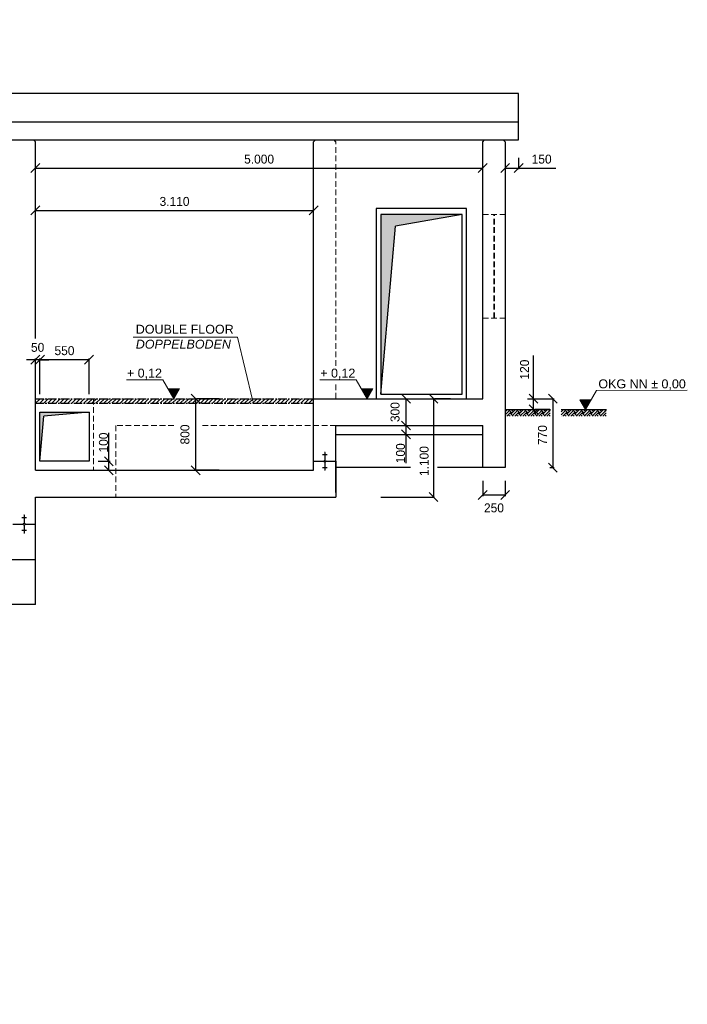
# Model space of a CAD drawing. Header units: millimetres. Extents: x -2787 to 131613, y -54195 to 30918.
# Tile 58 of 69: x 82473 to 89934, y -33935 to -22930. Entities that reach past the tile are written whole.
import ezdxf

# ---------------------------------------------------------------- set-up
doc = ezdxf.new("R2010")
doc.units = ezdxf.units.MM
doc.linetypes.add('HIDDEN', pattern=[9.525, 6.35, -3.175])
doc.linetypes.add('MITTE2', pattern=[28.575, 19.05, -3.175, 3.175, -3.175])
doc.layers.add('Bemaßung', color=7, linetype='Continuous', lineweight=9)
doc.layers.add('Beschriftung', color=7, linetype='Continuous')
doc.layers.add('POL_Bema', color=7, linetype='Continuous')
doc.styles.add('LBB3.5M1000', font='isocp.shx', dxfattribs={"height": 3.5})
doc.dimstyles.new('DIN', dxfattribs={"dimtxt": 2.5, "dimasz": 2.5, "dimexe": 1.25, "dimexo": 0.625, "dimtad": 1, "dimtih": 1, "dimdec": 4, "dimdsep": 46, "dimlunit": 6, "dimtxsty": 'Standard', "dimcen": 2.5, "dimadec": 0, "dimazin": 0, "dimtfac": 1, "dimtdec": 4, "dimtmove": 0, "dimatfit": 3, "dimfxl": 0, "dimtvp": 1, "dimtolj": 1, "dimtzin": 0, "dimarcsym": 0})

# ---------------------------------------------------------------- blocks, each defined once
blk = doc.blocks.new('_Oblique')
at = {"layer": 'POL_Bema', "color": 0, "lineweight": -2}
blk.add_line((-0.5, -0.5), (0.5, 0.5), dxfattribs=at)
blk = doc.blocks.new('*D324')
at = {"layer": 'Bemaßung', "color": 0, "lineweight": -2, "transparency": 16777216}
for p, q in [((88148, -27166), (88444, -27166)), ((88431, -27166), (88431, -27936)), ((88398, -27936), (88444, -27936))]:
    blk.add_line(p, q, dxfattribs=at)
at = {"layer": 'DEFPOINTS', "color": 0, "transparency": 16777216}
for p in [(87648, -27166), (87898, -27936), (88431, -27936)]:
    blk.add_point(p, dxfattribs=at)
at = {"layer": 'Bemaßung', "color": 0, "lineweight": -2, "transparency": 16777216, "xscale": 100, "yscale": 100, "zscale": 100}
for p, rotation in [((88431, -27166), 90), ((88431, -27936), 270)]:
    blk.add_blockref('_Oblique', p, dxfattribs=dict(at, rotation=rotation))
at = {"layer": 'Bemaßung', "color": 0, "transparency": 16777216, "insert": (88316, -27573), "char_height": 100, "attachment_point": 5, "rotation": 90}
blk.add_mtext('\\A1;770', dxfattribs=at)
blk = doc.blocks.new('*D325')
at = {"layer": 'Bemaßung', "color": 0, "lineweight": -2, "transparency": 16777216}
for p, q in [((87648, -28086), (87648, -28254)), ((87898, -28086), (87898, -28254)), ((87648, -28242), (87898, -28242))]:
    blk.add_line(p, q, dxfattribs=at)
at = {"layer": 'DEFPOINTS', "color": 0, "transparency": 16777216}
for p in [(87648, -27886), (87898, -27886), (87898, -28242)]:
    blk.add_point(p, dxfattribs=at)
at = {"layer": 'Bemaßung', "color": 0, "lineweight": -2, "transparency": 16777216, "xscale": 100, "yscale": 100, "zscale": 100, "rotation": 180}
blk.add_blockref('_Oblique', (87648, -28242), dxfattribs=at)
at = {"layer": 'Bemaßung', "color": 0, "lineweight": -2, "transparency": 16777216, "xscale": 100, "yscale": 100, "zscale": 100}
blk.add_blockref('_Oblique', (87898, -28242), dxfattribs=at)
at = {"layer": 'Bemaßung', "color": 0, "transparency": 16777216, "insert": (87773, -28387), "char_height": 100, "attachment_point": 5}
blk.add_mtext('\\A1;250', dxfattribs=at)
blk = doc.blocks.new('*D337')
at = {"layer": 'Bemaßung', "color": 0, "lineweight": -2, "transparency": 16777216}
for p, q in [((88215, -27166), (88215, -26683)), ((88148, -27166), (88228, -27166)), ((88215, -27286), (88215, -27166)), ((88398, -27286), (88228, -27286))]:
    blk.add_line(p, q, dxfattribs=at)
at = {"layer": 'DEFPOINTS', "color": 0, "transparency": 16777216}
for p in [(87648, -27166), (87898, -27286), (88215, -27286)]:
    blk.add_point(p, dxfattribs=at)
at = {"layer": 'Bemaßung', "color": 0, "lineweight": -2, "transparency": 16777216, "xscale": 100, "yscale": 100, "zscale": 100}
for p, rotation in [((88215, -27166), 90), ((88215, -27286), 270)]:
    blk.add_blockref('_Oblique', p, dxfattribs=dict(at, rotation=rotation))
at = {"layer": 'Bemaßung', "color": 0, "transparency": 16777216, "insert": (88115, -26841), "char_height": 100, "attachment_point": 5, "rotation": 90}
blk.add_mtext('\\A1;120', dxfattribs=at)
blk = doc.blocks.new('*D326')
at = {"layer": 'Bemaßung', "color": 0, "lineweight": -2, "transparency": 16777216}
for p, q in [((86689, -27166), (86776, -27166)), ((86789, -27166), (86789, -27466)), ((86689, -27466), (86776, -27466))]:
    blk.add_line(p, q, dxfattribs=at)
at = {"layer": 'DEFPOINTS', "color": 0, "transparency": 16777216}
for p in [(86789, -27166), (86789, -27466), (86789, -27466)]:
    blk.add_point(p, dxfattribs=at)
at = {"layer": 'Bemaßung', "color": 0, "lineweight": -2, "transparency": 16777216, "xscale": 100, "yscale": 100, "zscale": 100}
for p, rotation in [((86789, -27166), 90), ((86789, -27466), 270)]:
    blk.add_blockref('_Oblique', p, dxfattribs=dict(at, rotation=rotation))
at = {"layer": 'Bemaßung', "color": 0, "transparency": 16777216, "insert": (86668, -27316), "char_height": 100, "attachment_point": 5, "rotation": 90}
blk.add_mtext('\\A1;300', dxfattribs=at)
blk = doc.blocks.new('*D327')
at = {"layer": 'Bemaßung', "color": 0, "lineweight": -2, "transparency": 16777216}
for p, q in [((86689, -27466), (86776, -27466)), ((86789, -27466), (86789, -27566)), ((86689, -27566), (86776, -27566)), ((86789, -27566), (86789, -27886))]:
    blk.add_line(p, q, dxfattribs=at)
at = {"layer": 'DEFPOINTS', "color": 0, "transparency": 16777216}
for p in [(86789, -27466), (86789, -27566), (86789, -27566)]:
    blk.add_point(p, dxfattribs=at)
at = {"layer": 'Bemaßung', "color": 0, "lineweight": -2, "transparency": 16777216, "xscale": 100, "yscale": 100, "zscale": 100}
for p, rotation in [((86789, -27466), 90), ((86789, -27566), 270)]:
    blk.add_blockref('_Oblique', p, dxfattribs=dict(at, rotation=rotation))
at = {"layer": 'Bemaßung', "color": 0, "transparency": 16777216, "insert": (86729, -27776), "char_height": 100, "attachment_point": 5, "rotation": 90}
blk.add_mtext('\\A1;100', dxfattribs=at)
blk = doc.blocks.new('*D328')
at = {"layer": 'Bemaßung', "color": 0, "lineweight": -2, "transparency": 16777216}
for p, q in [((87097, -27166), (87097, -28266)), ((87289, -27166), (87110, -27166)), ((86508, -28266), (87110, -28266))]:
    blk.add_line(p, q, dxfattribs=at)
at = {"layer": 'DEFPOINTS', "color": 0, "transparency": 16777216}
for p in [(86789, -27166), (86008, -28266), (87097, -28266)]:
    blk.add_point(p, dxfattribs=at)
at = {"layer": 'Bemaßung', "color": 0, "lineweight": -2, "transparency": 16777216, "xscale": 100, "yscale": 100, "zscale": 100}
for p, rotation in [((87097, -27166), 90), ((87097, -28266), 270)]:
    blk.add_blockref('_Oblique', p, dxfattribs=dict(at, rotation=rotation))
at = {"layer": 'Bemaßung', "color": 0, "transparency": 16777216, "insert": (86993, -27863), "char_height": 100, "attachment_point": 5, "rotation": 90}
blk.add_mtext('\\A1;1.100', dxfattribs=at)
blk = doc.blocks.new('*D345')
at = {"layer": 'Bemaßung', "color": 0, "lineweight": -2, "transparency": 16777216}
for p, q in [((84438, -27166), (84438, -27966)), ((84703, -27166), (84450, -27166)), ((84703, -27966), (84450, -27966))]:
    blk.add_line(p, q, dxfattribs=at)
at = {"layer": 'DEFPOINTS', "color": 0, "transparency": 16777216}
for p in [(84203, -27166), (84203, -27966), (84438, -27966)]:
    blk.add_point(p, dxfattribs=at)
at = {"layer": 'Bemaßung', "color": 0, "lineweight": -2, "transparency": 16777216, "xscale": 100, "yscale": 100, "zscale": 100}
for p, rotation in [((84438, -27166), 90), ((84438, -27966), 270)]:
    blk.add_blockref('_Oblique', p, dxfattribs=dict(at, rotation=rotation))
at = {"layer": 'Bemaßung', "color": 0, "transparency": 16777216, "insert": (84320, -27566), "char_height": 100, "attachment_point": 5, "rotation": 90}
blk.add_mtext('\\A1;800', dxfattribs=at)
blk = doc.blocks.new('*D346')
at = {"layer": 'Bemaßung', "color": 0, "lineweight": -2, "transparency": 16777216}
for p, q in [((82648, -26730), (82548, -26730)), ((82648, -27116), (82648, -26718)), ((82698, -26730), (82648, -26730)), ((82698, -27116), (82698, -26718)), ((82698, -26730), (82798, -26730))]:
    blk.add_line(p, q, dxfattribs=at)
at = {"layer": 'DEFPOINTS', "color": 0, "transparency": 16777216}
for p in [(82648, -26730), (82648, -27316), (82698, -27316)]:
    blk.add_point(p, dxfattribs=at)
at = {"layer": 'Bemaßung', "color": 0, "lineweight": -2, "transparency": 16777216, "xscale": 100, "yscale": 100, "zscale": 100}
blk.add_blockref('_Oblique', (82648, -26730), dxfattribs=at)
at = {"layer": 'Bemaßung', "color": 0, "lineweight": -2, "transparency": 16777216, "xscale": 100, "yscale": 100, "zscale": 100, "rotation": 180}
blk.add_blockref('_Oblique', (82698, -26730), dxfattribs=at)
at = {"layer": 'Bemaßung', "color": 0, "transparency": 16777216, "insert": (82673, -26593), "char_height": 100, "attachment_point": 5}
blk.add_mtext('\\A1;50', dxfattribs=at)
blk = doc.blocks.new('*D347')
at = {"layer": 'Bemaßung', "color": 0, "lineweight": -2, "transparency": 16777216}
for p, q in [((82698, -27116), (82698, -26718)), ((83248, -26730), (82698, -26730)), ((83248, -27116), (83248, -26718))]:
    blk.add_line(p, q, dxfattribs=at)
at = {"layer": 'DEFPOINTS', "color": 0, "transparency": 16777216}
for p in [(82698, -26730), (82698, -27316), (83248, -27316)]:
    blk.add_point(p, dxfattribs=at)
at = {"layer": 'Bemaßung', "color": 0, "lineweight": -2, "transparency": 16777216, "xscale": 100, "yscale": 100, "zscale": 100, "rotation": 180}
blk.add_blockref('_Oblique', (82698, -26730), dxfattribs=at)
at = {"layer": 'Bemaßung', "color": 0, "lineweight": -2, "transparency": 16777216, "xscale": 100, "yscale": 100, "zscale": 100}
blk.add_blockref('_Oblique', (83248, -26730), dxfattribs=at)
at = {"layer": 'Bemaßung', "color": 0, "transparency": 16777216, "insert": (82973, -26630), "char_height": 100, "attachment_point": 5}
blk.add_mtext('\\A1;550', dxfattribs=at)
blk = doc.blocks.new('*D348')
at = {"layer": 'Bemaßung', "color": 0, "lineweight": -2, "transparency": 16777216}
for p, q in [((83469, -27866), (83469, -27546)), ((83348, -27866), (83482, -27866)), ((83469, -27966), (83469, -27866)), ((83348, -27966), (83482, -27966))]:
    blk.add_line(p, q, dxfattribs=at)
at = {"layer": 'DEFPOINTS', "color": 0, "transparency": 16777216}
for p in [(83248, -27866), (83248, -27966), (83469, -27966)]:
    blk.add_point(p, dxfattribs=at)
at = {"layer": 'Bemaßung', "color": 0, "lineweight": -2, "transparency": 16777216, "xscale": 100, "yscale": 100, "zscale": 100}
for p, rotation in [((83469, -27866), 90), ((83469, -27966), 270)]:
    blk.add_blockref('_Oblique', p, dxfattribs=dict(at, rotation=rotation))
at = {"layer": 'Bemaßung', "color": 0, "transparency": 16777216, "insert": (83409, -27656), "char_height": 100, "attachment_point": 5, "rotation": 90}
blk.add_mtext('\\A1;100', dxfattribs=at)
blk = doc.blocks.new('*D486')
at = {"color": 0, "lineweight": -2, "transparency": 16777216}
for p, q in [((82648, -25062), (82648, -25050)), ((82648, -25062), (85758, -25062)), ((85758, -25062), (85758, -25050))]:
    blk.add_line(p, q, dxfattribs=at)
at = {"layer": 'DEFPOINTS', "color": 0, "transparency": 16777216}
for p in [(82648, -25062), (85758, -25062), (85758, -25062)]:
    blk.add_point(p, dxfattribs=at)
at = {"color": 0, "lineweight": -2, "transparency": 16777216, "xscale": 100, "yscale": 100, "zscale": 100, "rotation": 180}
blk.add_blockref('_Oblique', (82648, -25062), dxfattribs=at)
at = {"color": 0, "lineweight": -2, "transparency": 16777216, "xscale": 100, "yscale": 100, "zscale": 100}
blk.add_blockref('_Oblique', (85758, -25062), dxfattribs=at)
at = {"color": 0, "transparency": 16777216, "insert": (84203, -24962), "char_height": 100, "attachment_point": 5}
blk.add_mtext('\\A1;3.110', dxfattribs=at)
blk = doc.blocks.new('*D487')
at = {"color": 0, "lineweight": -2, "transparency": 16777216}
for p, q in [((82648, -24589), (82648, -24577)), ((82648, -24589), (87648, -24589)), ((87648, -24662), (87648, -24577))]:
    blk.add_line(p, q, dxfattribs=at)
at = {"layer": 'DEFPOINTS', "color": 0, "transparency": 16777216}
for p in [(82648, -24589), (87648, -24589), (87648, -24662)]:
    blk.add_point(p, dxfattribs=at)
at = {"color": 0, "lineweight": -2, "transparency": 16777216, "xscale": 100, "yscale": 100, "zscale": 100, "rotation": 180}
blk.add_blockref('_Oblique', (82648, -24589), dxfattribs=at)
at = {"color": 0, "lineweight": -2, "transparency": 16777216, "xscale": 100, "yscale": 100, "zscale": 100}
blk.add_blockref('_Oblique', (87648, -24589), dxfattribs=at)
at = {"color": 0, "transparency": 16777216, "insert": (85148, -24489), "char_height": 100, "attachment_point": 5}
blk.add_mtext('\\A1;5.000', dxfattribs=at)
blk = doc.blocks.new('*D493')
at = {"color": 0, "lineweight": -2, "transparency": 16777216}
for p, q in [((87898, -24474), (87898, -24602)), ((88048, -24474), (88048, -24602)), ((87898, -24589), (88048, -24589)), ((88048, -24589), (88464, -24589))]:
    blk.add_line(p, q, dxfattribs=at)
at = {"layer": 'DEFPOINTS', "color": 0, "transparency": 16777216}
for p in [(87898, -24274), (88048, -24274), (88048, -24589)]:
    blk.add_point(p, dxfattribs=at)
at = {"color": 0, "lineweight": -2, "transparency": 16777216, "xscale": 100, "yscale": 100, "zscale": 100, "rotation": 180}
blk.add_blockref('_Oblique', (87898, -24589), dxfattribs=at)
at = {"color": 0, "lineweight": -2, "transparency": 16777216, "xscale": 100, "yscale": 100, "zscale": 100}
blk.add_blockref('_Oblique', (88048, -24589), dxfattribs=at)
at = {"color": 0, "transparency": 16777216, "insert": (88306, -24489), "char_height": 100, "attachment_point": 5}
blk.add_mtext('\\A1;150', dxfattribs=at)

msp = doc.modelspace()

# ---------------------------------------------------------------- hatches: boundary and pattern name
h = msp.add_hatch(color=256)
h.dxf.hatch_style = 1
h.paths.add_polyline_path([(86671.85832, -25237.39976), (87417.50897, -25105.92143), (86507.50897, -25105.92143), (86507.50897, -27115.92143)])
at = {"lineweight": 5}
h = msp.add_hatch(dxfattribs=at)
h.set_pattern_fill('ANSI31', color=256, scale=10)
h.set_pattern_definition([(45, (84202.51, -27190.92), (-22.45064, 22.45064), [])])
h.paths.add_polyline_path([(83297.50897, -27165.92143), (82647.50897, -27165.92143), (82647.50897, -27215.92143), (83297.50897, -27215.92143)])
h.paths.add_polyline_path([(85757.50897, -27165.92143), (83297.50897, -27165.92143), (83297.50897, -27215.92143), (85757.50897, -27215.92143)])
h = msp.add_hatch(dxfattribs=at)
h.set_pattern_fill('EARTH', color=256, scale=10, angle=45)
h.set_pattern_definition([(45, (70490.515, -3209.607), (7e-15, 89.80256), [63.5, -63.5]), (45, (70473.677, -3192.77), (7e-15, 89.80256), [63.5, -63.5]), (45, (70456.84, -3175.93), (7e-15, 89.80256), [63.5, -63.5]), (135, (70456.84, -3164.705), (-89.80256, 7e-15), [63.5, -63.5]), (135, (70473.677, -3147.87), (-89.80256, 7e-15), [63.5, -63.5]), (135, (70490.515, -3131.03), (-89.80256, 7e-15), [63.5, -63.5])])
h.paths.add_polyline_path([(87897.50897, -27285.92143), (88401.77662, -27285.92143), (88401.77662, -27363.2645), (87897.50897, -27363.2645)])
h = msp.add_hatch(dxfattribs=at)
h.set_pattern_fill('EARTH', color=256, scale=10, angle=45)
h.set_pattern_definition([(45, (71116.54, -3209.607), (7e-15, 89.80256), [63.5, -63.5]), (45, (71099.705, -3192.77), (7e-15, 89.80256), [63.5, -63.5]), (45, (71082.867, -3175.93), (7e-15, 89.80256), [63.5, -63.5]), (135, (71082.867, -3164.705), (-89.80256, 7e-15), [63.5, -63.5]), (135, (71099.705, -3147.87), (-89.80256, 7e-15), [63.5, -63.5]), (135, (71116.54, -3131.03), (-89.80256, 7e-15), [63.5, -63.5])])
h.paths.add_polyline_path([(88523.53671, -27285.92143), (89027.80436, -27285.92143), (89027.80436, -27363.2645), (88523.53671, -27363.2645)])
h = msp.add_hatch(color=256)
h.dxf.hatch_style = 1
h.paths.add_polyline_path([(83247.50897, -27315.92143), (82697.50897, -27315.92143), (82697.50897, -27865.92143), (82741.75657, -27360.16903)])
h = msp.add_hatch(dxfattribs=at)
h.set_pattern_fill('ANSI33', color=256, scale=25)
h.set_pattern_definition([(45, (69747.51, -11722.42), (-112.2532, 112.2532), []), (45, (69859.76, -11722.42), (-112.2532, 112.2532), [79.375, -39.6875])])
h.paths.add_polyline_path([(85872.15644, -27865.92143, 1), (85892.8615, -27865.92143, 1)])
h = msp.add_hatch(dxfattribs=at)
h.set_pattern_fill('ANSI33', color=256, scale=25)
h.set_pattern_definition([(45, (69747.51, -11672.42), (-112.2532, 112.2532), []), (45, (69859.76, -11672.42), (-112.2532, 112.2532), [79.375, -39.6875])])
h.paths.add_polyline_path([(82512.15644, -28567.92143, 1), (82532.8615, -28567.92143, 1)])
at = {"layer": 'Beschriftung', "lineweight": 5}
h = msp.add_hatch(dxfattribs=at)
h.set_pattern_fill('LINE', color=256, scale=2)
h.set_pattern_definition([(0, (83945.755, 5077.2244), (0, 6.35), [])])
h.paths.add_polyline_path([(84195.75475, -27165.92143), (84133.06119, -27057.333), (84258.44831, -27057.333)])
h = msp.add_hatch(dxfattribs=at)
h.set_pattern_fill('LINE', color=256, scale=2)
h.set_pattern_definition([(0, (86106.5646, 5077.2244), (0, 6.35), [])])
h.paths.add_polyline_path([(86356.56462, -27165.92143), (86293.87106, -27057.333), (86419.25818, -27057.333)])
h = msp.add_hatch(dxfattribs=at)
h.set_pattern_fill('LINE', color=256, scale=2)
h.set_pattern_definition([(0, (88547.09, 4957.2244), (0, 6.35), [])])
h.paths.add_polyline_path([(88797.09002, -27285.92143), (88734.39645, -27177.333), (88859.78358, -27177.333)])

# ---------------------------------------------------------------- linework, layer by layer
for p, q in [((88047.50897, -23754.78514), (79263.25019, -23754.78514)), ((88047.50897, -24118.42028), (88047.50897, -23754.78514)), ((82647.50897, -24294.42143), (82627.50897, -24274.42143)), ((82647.50897, -26494.05032), (82647.50897, -24294.42143)), ((85757.50897, -24294.42143), (85777.50897, -24274.42143)), ((85757.50897, -27965.92143), (85757.50897, -24294.42143)), ((86007.50897, -24294.42143), (85987.50897, -24274.42143)), ((87647.50897, -24294.42143), (87667.50897, -24274.42143)), ((87647.50897, -27165.92143), (87647.50897, -24294.42143)), ((87897.50897, -24294.42143), (87877.50897, -24274.42143)), ((87897.50897, -24294.42143), (87897.50897, -27465.92143)), ((87417.50897, -25105.92143), (86671.85832, -25237.39976)), ((86507.50897, -27115.92143), (86671.85832, -25237.39976)), ((82647.50897, -27965.92143), (82647.50897, -26818.56379)), ((85757.50897, -27165.92143), (87647.50897, -27165.92143)), ((87897.50897, -27285.92143), (88405.206, -27285.92143)), ((88523.53671, -27285.92143), (89031.23374, -27285.92143)), ((82697.50897, -27865.92143), (82741.75657, -27360.16903)), ((83247.50897, -27315.92143), (82741.75657, -27360.16903)), ((86007.50897, -28215.92143), (86007.50897, -27465.92143)), ((86007.50897, -27465.92143), (87647.50897, -27465.92143)), ((87647.50897, -27935.92143), (87647.50897, -27465.92143)), ((87897.50897, -27465.92143), (87897.50897, -27935.92143)), ((86007.50897, -27565.92143), (87647.50897, -27565.92143)), ((85907.50897, -27794.42739), (85857.50897, -27794.42739)), ((85887.50897, -27766.26815), (85877.50897, -27766.26815)), ((85887.50897, -27769.78806), (85877.50897, -27769.78806)), ((85887.50897, -27773.30796), (85877.50897, -27773.30796)), ((85887.50897, -27776.82787), (85877.50897, -27776.82787)), ((85887.50897, -27780.34777), (85877.50897, -27780.34777)), ((85887.50897, -27783.86768), (85877.50897, -27783.86768)), ((85887.50897, -27787.38758), (85877.50897, -27787.38758)), ((85887.50897, -27790.90749), (85877.50897, -27790.90749)), ((85882.50897, -27765.92143), (85882.50897, -27855.5689)), ((85757.50897, -27865.92143), (85872.15644, -27865.92143)), ((85907.50897, -27937.41547), (85857.50897, -27937.41547)), ((85887.50897, -27940.93538), (85877.50897, -27940.93538)), ((85887.50897, -27944.45528), (85877.50897, -27944.45528)), ((85887.50897, -27947.97519), (85877.50897, -27947.97519)), ((85887.50897, -27951.49509), (85877.50897, -27951.49509)), ((85882.50897, -27876.27397), (85882.50897, -27965.92143)), ((85892.8615, -27865.92143), (86007.50897, -27865.92143)), ((86007.50897, -27865.92143), (86007.50897, -28265.92143)), ((86841.61347, -27935.92143), (86007.50897, -27935.92143)), ((87897.50897, -27935.92143), (87142.55541, -27935.92143)), ((82647.50897, -27965.92143), (85757.50897, -27965.92143)), ((85887.50897, -27955.015), (85877.50897, -27955.015)), ((85887.50897, -27958.5349), (85877.50897, -27958.5349)), ((85887.50897, -27962.05481), (85877.50897, -27962.05481)), ((85887.50897, -27965.57471), (85877.50897, -27965.57471)), ((82647.50897, -28967.92143), (82647.50897, -28265.92143)), ((82647.50897, -28265.92143), (86007.50897, -28265.92143)), ((82547.50897, -28496.42739), (82497.50897, -28496.42739)), ((82527.50897, -28468.26815), (82517.50897, -28468.26815)), ((82527.50897, -28471.78806), (82517.50897, -28471.78806)), ((82527.50897, -28475.30796), (82517.50897, -28475.30796)), ((82527.50897, -28478.82787), (82517.50897, -28478.82787)), ((82527.50897, -28482.34777), (82517.50897, -28482.34777)), ((82527.50897, -28485.86768), (82517.50897, -28485.86768)), ((82527.50897, -28489.38758), (82517.50897, -28489.38758)), ((82527.50897, -28492.90749), (82517.50897, -28492.90749)), ((82522.50897, -28467.92143), (82522.50897, -28557.5689)), ((82397.50897, -28567.92143), (82512.15644, -28567.92143)), ((82522.50897, -28578.27397), (82522.50897, -28667.92143)), ((82532.8615, -28567.92143), (82647.50897, -28567.92143)), ((82547.50897, -28639.41547), (82497.50897, -28639.41547)), ((82527.50897, -28642.93538), (82517.50897, -28642.93538)), ((82527.50897, -28646.45528), (82517.50897, -28646.45528)), ((82527.50897, -28649.97519), (82517.50897, -28649.97519)), ((82527.50897, -28653.49509), (82517.50897, -28653.49509)), ((82527.50897, -28657.015), (82517.50897, -28657.015)), ((82527.50897, -28660.5349), (82517.50897, -28660.5349)), ((82527.50897, -28664.05481), (82517.50897, -28664.05481)), ((82527.50897, -28667.57471), (82517.50897, -28667.57471)), ((82647.50897, -28967.92143), (72839.15442, -28967.92143)), ((82647.50897, -29467.92143), (82647.50897, -28967.92143)), ((82647.50897, -29467.92143), (72839.15442, -29467.92143))]:
    msp.add_line(p, q)
at = {"linetype": 'HIDDEN', "lineweight": 18, "ltscale": 10}
for p, q in [((86007.50897, -26798.1131), (86007.50897, -24294.42143)), ((87647.50897, -25105.92143), (87897.50897, -25105.92143)), ((87772.50897, -26265.92143), (87772.50897, -25105.92143)), ((87779.61288, -26265.92143), (87779.61288, -25105.92143)), ((87647.50897, -26265.92143), (87897.50897, -26265.92143)), ((86007.50897, -27165.92143), (86007.50897, -26977.41124)), ((83297.50897, -27165.92143), (83297.50897, -27965.92143)), ((83547.50897, -27465.92143), (83547.50897, -28265.92143)), ((84195.45138, -27465.92143), (83547.50897, -27465.92143)), ((86007.50897, -27465.92143), (84511.99288, -27465.92143))]:
    msp.add_line(p, q, dxfattribs=at)
at = {"linetype": 'MITTE2', "ltscale": 5}
for p, q in [((82647.50897, -27165.92143), (85757.50897, -27165.92143)), ((82647.50897, -27215.92143), (85757.50897, -27215.92143))]:
    msp.add_line(p, q, dxfattribs=at)
msp.add_lwpolyline([(78467.50897, -24274.42143), (88047.50897, -24274.42143), (88047.50897, -24073.68339), (69597.50897, -24073.68339), (69597.50897, -24274.42143), (73927.50897, -24274.42143)])
for points in [[(86457.50897, -27165.92143), (87467.50897, -27165.92143), (87467.50897, -25040.92143), (86457.50897, -25040.92143)], [(86507.50897, -27115.92143), (87417.50897, -27115.92143), (87417.50897, -25105.92143), (86507.50897, -25105.92143)], [(82697.50897, -27315.92143), (83247.50897, -27315.92143), (83247.50897, -27865.92143), (82697.50897, -27865.92143)]]:
    msp.add_lwpolyline(points, close=True)
for centre in [(85882.50897, -27865.92143), (82522.50897, -28567.92143)]:
    msp.add_circle(centre, 10.35253)
at = {"layer": 'Beschriftung', "lineweight": 5}
for p, q in [((83742.44701, -26477.58041), (84905.43055, -26477.58041)), ((84905.43055, -26477.58041), (85077.46941, -27193.36341)), ((84073.22292, -26953.69008), (83667.63727, -26953.69008)), ((84195.75475, -27165.92143), (84073.22292, -26953.69008)), ((86234.0328, -26953.69008), (85828.44714, -26953.69008)), ((86356.56462, -27165.92143), (86234.0328, -26953.69008)), ((84133.06119, -27057.333), (84258.44831, -27057.333)), ((84258.44831, -27057.333), (84195.75475, -27165.92143)), ((86293.87106, -27057.333), (86419.25818, -27057.333)), ((86419.25818, -27057.333), (86356.56462, -27165.92143)), ((88919.62184, -27073.69008), (89933.78865, -27071.78012)), ((88859.78358, -27177.333), (88734.39645, -27177.333)), ((88734.39645, -27177.333), (88797.09002, -27285.92143)), ((88797.09002, -27285.92143), (88919.62184, -27073.69008))]:
    msp.add_line(p, q, dxfattribs=at)

# ---------------------------------------------------------------- texts
at = {"layer": 'Beschriftung', "insert": (86492.07692, -48367.16819), "char_height": 200, "attachment_point": 1, "rotation": 90, "style": 'LBB3.5M1000'}
msp.add_mtext_dynamic_manual_height_columns('\\pi147.29;{\\fArial|b0|i0|c0|p34;WASH ROOM\\P\\pi108.48;WASCHRAUM}', width=2055.0243914, gutter_width=17.5, heights=[0], dxfattribs=at)
at = {"layer": 'Beschriftung', "char_height": 100, "attachment_point": 1, "style": 'LBB3.5M1000'}
for s, width, insert in [('{\\fArial|b0|i0|c0|p34;DOUBLE FLOOR\\P\\fArial|b0|i1|c0|p34;DOPPELBODEN}', 1169.865195, (83769.97328, -26339.92974)), ('{\\fArial|b0|i0|c0|p34;+ 0,12}', 884.5236077, (83670.69302, -26830.22487)), ('{\\fArial|b0|i0|c0|p34;+ 0,12}', 884.5236077, (85831.50289, -26830.22487)), ('{\\fArial|b0|i0|c0|p34;OKG NN %%P 0,00}', 993.9631465, (88939.8255, -26950.22487))]:
    msp.add_mtext_dynamic_manual_height_columns(s, width=width, gutter_width=17.5, heights=[0], dxfattribs=dict(at, insert=insert))

# ---------------------------------------------------------------- dimensions: what is measured, and where the dimension line sits
dim = msp.add_linear_dim(base=(88047.50897, -24589.31979), p1=(87897.50897, -24274.42143), p2=(88047.50897, -24274.42143), text='150', dimstyle='DIN', override={"dimscale": 10, "dimtxt": 10, "dimasz": 10, "dimexo": 20, "dimgap": 5, "dimdec": 2, "dimblk1": 'Oblique', "dimblk2": 'Oblique', "dimsah": 1, "dimtdec": 2})
dim.commit()
dim.dimension.update_dxf_attribs({"geometry": '*D493', "text_midpoint": (88305.8423, -24589.31979), "dimtype": 160})
for base, p1, p2, picture, middle in [((87647.50897, -24589.31979), (82647.50897, -24589.31979), (87647.50897, -24662.27027), '*D487', (85147.50897, -24489.31979)), ((85757.50897, -25062.27027), (82647.50897, -25062.27027), (85757.50897, -25062.27027), '*D486', (84202.50897, -24962.27027))]:
    dim = msp.add_linear_dim(base=base, p1=p1, p2=p2, dimstyle='DIN', override={"dimscale": 10, "dimtxt": 10, "dimasz": 10, "dimexo": 0, "dimgap": 5, "dimdec": 2, "dimblk1": 'Oblique', "dimblk2": 'Oblique', "dimsah": 1, "dimtdec": 2, "dimtmove": 2})
    dim.commit()
    dim.dimension.update_dxf_attribs({"geometry": picture, "text_midpoint": middle})
at = {"layer": 'Bemaßung'}
for base, p1, p2, picture, middle in [((82647.50897, -26730.07872), (82697.50897, -27315.92143), (82647.50897, -27315.92143), '*D346', (82672.50897, -26592.57872)), ((82697.50897, -26730.07872), (83247.50897, -27315.92143), (82697.50897, -27315.92143), '*D347', (82972.50897, -26630.07872))]:
    dim = msp.add_linear_dim(base=base, p1=p1, p2=p2, dimstyle='DIN', override={"dimscale": 10, "dimtxt": 10, "dimasz": 10, "dimexo": 20, "dimgap": 5, "dimdec": 2, "dimblk1": 'Oblique', "dimblk2": 'Oblique', "dimsah": 1, "dimtdec": 2, "dimtmove": 2}, dxfattribs=at)
    dim.commit()
    dim.dimension.update_dxf_attribs({"geometry": picture, "text_midpoint": middle})
for base, p1, p2, override, picture, middle in [((88215.26635, -27285.92143), (87647.50897, -27165.92143), (87897.50897, -27285.92143), {"dimscale": 10, "dimtxt": 10, "dimasz": 10, "dimexo": 50, "dimgap": 5, "dimdec": 2, "dimblk1": 'Oblique', "dimblk2": 'Oblique', "dimsah": 1, "dimtdec": 2}, '*D337', (88215.26635, -26840.92143)), ((84437.70779, -27965.92143), (84202.50897, -27165.92143), (84202.50897, -27965.92143), {"dimscale": 10, "dimtxt": 10, "dimasz": 10, "dimexo": 50, "dimgap": 5, "dimdec": 2, "dimblk1": 'Oblique', "dimblk2": 'Oblique', "dimsah": 1, "dimtdec": 2, "dimtmove": 2}, '*D345', (84320.49337, -27565.92143)), ((87097.46222, -28265.92143), (86788.84776, -27165.92143), (86007.50897, -28265.92143), {"dimscale": 10, "dimtxt": 10, "dimasz": 10, "dimexo": 50, "dimgap": 1, "dimdec": 2, "dimblk1": 'Oblique', "dimblk2": 'Oblique', "dimsah": 1, "dimtdec": 2, "dimtmove": 2}, '*D328', (86992.96872, -27863.4316)), ((86788.84776, -27465.92143), (86788.84776, -27165.92143), (86788.84776, -27465.92143), {"dimscale": 10, "dimtxt": 10, "dimasz": 10, "dimexo": 10, "dimgap": 1, "dimdec": 2, "dimblk1": 'Oblique', "dimblk2": 'Oblique', "dimsah": 1, "dimtdec": 2, "dimtmove": 2}, '*D326', (86667.84561, -27315.92143)), ((88431.35956, -27935.92143), (87647.50897, -27165.92143), (87897.50897, -27935.92143), {"dimscale": 10, "dimtxt": 10, "dimasz": 10, "dimexo": 50, "dimgap": 5, "dimdec": 2, "dimblk1": 'Oblique', "dimblk2": 'Oblique', "dimsah": 1, "dimtdec": 2, "dimtmove": 2}, '*D324', (88315.92319, -27573.30518)), ((86788.84776, -27565.92143), (86788.84776, -27465.92143), (86788.84776, -27565.92143), {"dimscale": 10, "dimtxt": 10, "dimasz": 10, "dimexo": 10, "dimgap": 1, "dimdec": 2, "dimblk1": 'Oblique', "dimblk2": 'Oblique', "dimsah": 1, "dimtdec": 2}, '*D327', (86788.84776, -27775.92143)), ((83469.41366, -27965.92143), (83247.50897, -27865.92143), (83247.50897, -27965.92143), {"dimscale": 10, "dimtxt": 10, "dimasz": 10, "dimexo": 10, "dimgap": 1, "dimdec": 2, "dimblk1": 'Oblique', "dimblk2": 'Oblique', "dimsah": 1, "dimtdec": 2}, '*D348', (83469.41366, -27655.92143))]:
    dim = msp.add_linear_dim(base=base, p1=p1, p2=p2, angle=90, dimstyle='DIN', override=override, dxfattribs=at)
    dim.commit()
    dim.dimension.update_dxf_attribs({"geometry": picture, "text_midpoint": middle, "dimtype": 160})
dim = msp.add_linear_dim(base=(87897.50897, -28241.8054), p1=(87647.50897, -27885.92143), p2=(87897.50897, -27885.92143), dimstyle='DIN', override={"dimscale": 10, "dimtxt": 10, "dimasz": 10, "dimexo": 20, "dimgap": 5, "dimdec": 2, "dimblk1": 'Oblique', "dimblk2": 'Oblique', "dimsah": 1, "dimtdec": 2, "dimtmove": 2}, dxfattribs=at)
dim.commit()
dim.dimension.update_dxf_attribs({"geometry": '*D325', "text_midpoint": (87772.50897, -28387.24285), "dimtype": 160})

doc.saveas('drawing.dxf')
